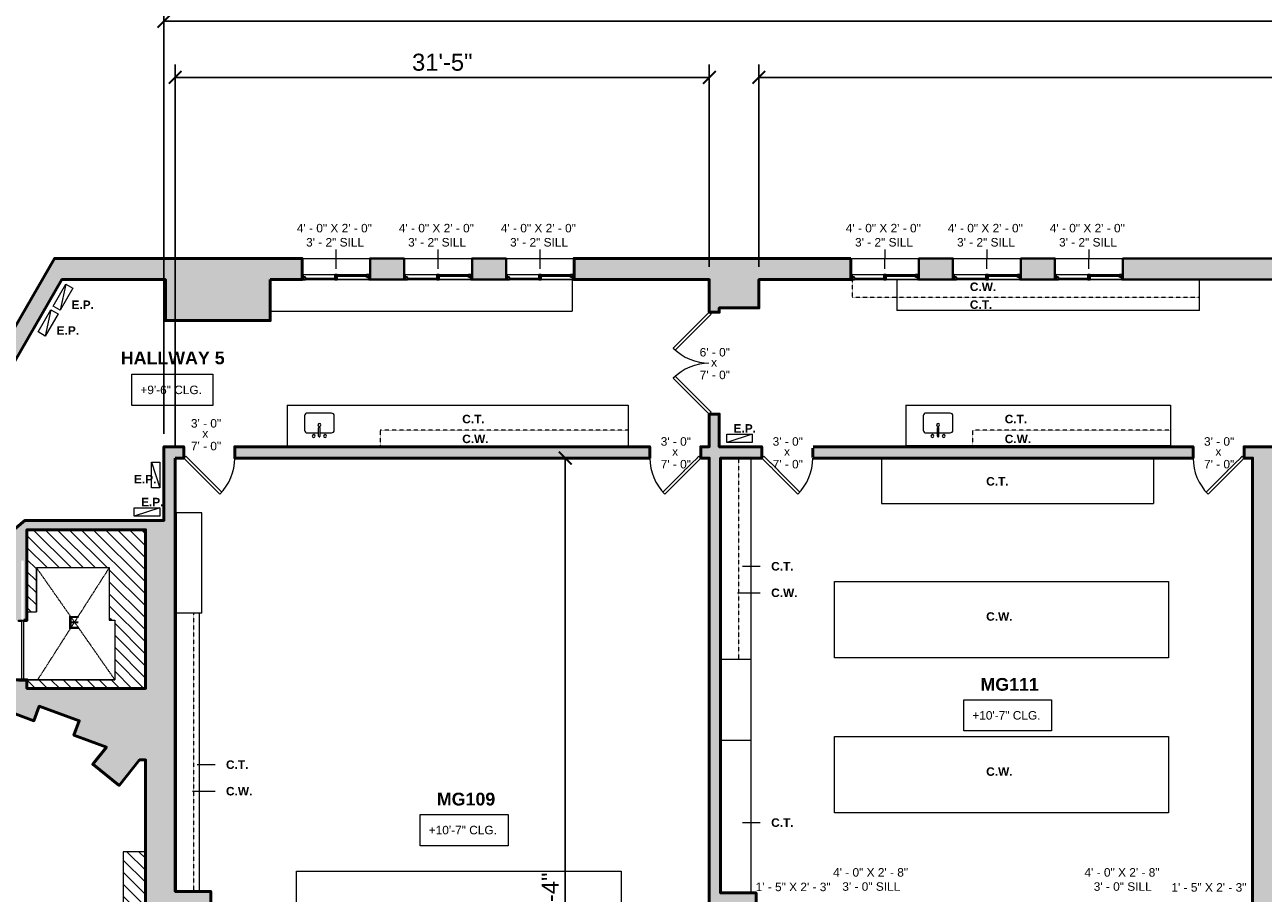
# Model space of a CAD drawing. Header units: inches. Extents: x -2078 to 109126, y -964 to 6385.
# Tile 88 of 137: x 13924 to 14798, y 4601 to 5214. Entities that reach past the tile are written whole.
import ezdxf

# ---------------------------------------------------------------- set-up
doc = ezdxf.new("R2010")
doc.units = ezdxf.units.IN
doc.header["$MEASUREMENT"] = 0
doc.linetypes.add('HIDDEN2', pattern=[0.1875, 0.125, -0.0625])
for name, color, linetype, lineweight in [('A-ANNO', 2, 'Continuous', 5), ('A-ANNO-DIMS', 1, 'Continuous', 9), ('A-CASE', 4, 'Continuous', 9), ('A-DETAIL-3', 40, 'Continuous', 15), ('A-DETL-THIN', 151, 'Continuous', 9), ('A-DOOR', 1, 'Continuous', 18), ('A-EQPT', 150, 'Continuous', 9), ('A-FIXT', 150, 'Continuous', 9), ('A-GLAZ', 2, 'Continuous', 30), ('A-HIDDEN', 2, 'HIDDEN2', 18), ('A-WALL', 3, 'Continuous', 40), ('A-WINDOWS', 2, 'Continuous', 18)]:
    doc.layers.add(name, color=color, linetype=linetype, lineweight=lineweight)
doc.layers.add('A-HATCH', color=9, linetype='Continuous')
doc.styles.add('Arial_1', font='arial.ttf', dxfattribs={"height": 0.0625})
doc.styles.add('Arial_2', font='arial.ttf', dxfattribs={"height": 3})
doc.styles.add('Arial_B', font='arialbd.ttf', dxfattribs={"height": 4.5})
doc.styles.add('Arial_B_1', font='arialbd.ttf', dxfattribs={"height": 3})
doc.styles.add('Jay Cad', font='arial.ttf', dxfattribs={"height": 0.125})
doc.dimstyles.new('Jay Cad - DIMS', dxfattribs={"dimtxt": 0.125, "dimasz": 0.09375, "dimexe": 0.09375, "dimexo": 0.09375, "dimgap": 0.046875, "dimtad": 1, "dimdec": 1, "dimzin": 0, "dimdsep": 46, "dimlunit": 4, "dimtxsty": 'Jay Cad', "dimblk": 'ARCHTICK', "dimcen": 0.09, "dimclrd": 1, "dimclre": 1, "dimclrt": 256, "dimadec": 0, "dimazin": 0, "dimtfac": 1, "dimtdec": 1, "dimtofl": 0, "dimtmove": 1, "dimatfit": 3, "dimfxl": 1, "dimtolj": 1, "dimtzin": 0, "dimarcsym": 0})
pattern_1 = [(135, (14602.7956, 4311.55), (-4.24264, -4.24264), [])]

# ---------------------------------------------------------------- blocks, each defined once
blk = doc.blocks.new('JC_DOOR_SINGLE PANEL - SINGLE DOOR-1469616-Munger Science Center _ Ahmanson Lecture Hall-2nd Floor')
at = {"layer": 'A-DOOR', "lineweight": 20}
for p, q in [((-8.87, -28.04), (16.59, -2.59)), ((18, -4), (-7.46, -29.46)), ((16.59, -2.59), (18, -4)), ((-7.46, -29.46), (-8.87, -28.04))]:
    blk.add_line(p, q, dxfattribs=at)
at = {"layer": 'A-DOOR', "lineweight": 9}
blk.add_arc((18, -4), 36, 180, 225, dxfattribs=at)
blk = doc.blocks.new('JC_DOOR_SINGLE PANEL - SINGLE DOOR-1459075-Munger Science Center _ Ahmanson Lecture Hall-2nd Floor')
at = {"layer": 'A-DOOR', "lineweight": 20}
for p, q in [((-7.46, 29.46), (-8.87, 28.04)), ((-8.87, 28.04), (16.59, 2.59)), ((18, 4), (-7.46, 29.46)), ((16.59, 2.59), (18, 4))]:
    blk.add_line(p, q, dxfattribs=at)
at = {"layer": 'A-DOOR', "lineweight": 9}
blk.add_arc((18, 4), 36, 135, 180, dxfattribs=at)
blk = doc.blocks.new('JC_DOUBLE DOOR - DOUBLE DOOR-1490343-Munger Science Center _ Ahmanson Lecture Hall-2nd Floor')
at = {"layer": 'A-DOOR', "lineweight": 20}
for p, q in [((-36, 3.5), (-10.54, 28.96)), ((-9.13, 27.54), (-34.59, 2.09)), ((-10.54, 28.96), (-9.13, 27.54)), ((10.54, 28.96), (9.13, 27.54)), ((9.13, 27.54), (34.59, 2.09)), ((36, 3.5), (10.54, 28.96)), ((-34.59, 2.09), (-36, 3.5)), ((34.59, 2.09), (36, 3.5))]:
    blk.add_line(p, q, dxfattribs=at)
at = {"layer": 'A-DOOR', "lineweight": 9}
for centre, start, end in [((-36, 3.5), 0, 45), ((36, 3.5), 135, 180)]:
    blk.add_arc(centre, 36, start, end, dxfattribs=at)
blk = doc.blocks.new('JC_SLIDING WINDOW - DOUBLE - SLIDING WINDOW-1614773-Munger Science Center _ Ahmanson Lecture Hall-2nd Floor')
at = {"layer": 'A-GLAZ'}
for p, q in [((-24, -7.35), (-24, 7.65)), ((24, 7.65), (24, -7.35)), ((-24, -3.85), (-23.25, -3.85)), ((-24, -7.35), (-21.5, -7.35)), ((-23.25, -7.35), (-23.25, -3.85)), ((-21.5, -5.6), (-23.25, -5.6)), ((-21.5, -7.35), (-21.5, -5.6)), ((-0.875, -3.85), (-0.875, -7.35)), ((-0.875, -3.85), (0.875, -3.85)), ((0.875, -5.6), (-0.875, -5.6)), ((-0.875, -7.35), (0.875, -7.35)), ((0.875, -7.35), (0.875, -3.85)), ((21.5, -5.6), (21.5, -3.85)), ((21.5, -3.85), (24, -3.85)), ((23.25, -5.6), (21.5, -5.6)), ((23.25, -7.35), (23.25, -3.85)), ((23.25, -7.35), (24, -7.35))]:
    blk.add_line(p, q, dxfattribs=at)
at = {"layer": 'A-GLAZ', "lineweight": 9}
for p, q in [((-23.25, -3.85), (-0.875, -3.85)), ((-21.5, -7.35), (-0.875, -7.35)), ((0.875, -3.85), (21.5, -3.85)), ((0.875, -7.35), (23.25, -7.35))]:
    blk.add_line(p, q, dxfattribs=at)
at = {"layer": 'A-GLAZ', "lineweight": 30}
for p, q in [((-21.5, -6.475), (-0.875, -6.475)), ((0.875, -4.725), (21.5, -4.725))]:
    blk.add_line(p, q, dxfattribs=at)
at = {"layer": 'A-WINDOWS'}
for p, q in [((-24, 7.65), (24, 7.65)), ((24, -7.35), (-24, -7.35))]:
    blk.add_line(p, q, dxfattribs=at)
blk = doc.blocks.new('JC_KITCHEN SINK - SINK-1531844-Munger Science Center _ Ahmanson Lecture Hall-2nd Floor')
at = {"layer": 'A-FIXT'}
for p, q in [((-9.87, 3.57), (-9.87, -6.39)), ((0.12, 5.57), (-7.87, 5.57)), ((0.12, 7.82), (0.12, 2.09)), ((1.12, 7.82), (1.12, 2.09)), ((9.1, 5.57), (1.12, 5.57)), ((11.1, -6.39), (11.1, 3.57)), ((-7.87, -8.39), (9.1, -8.39))]:
    blk.add_line(p, q, dxfattribs=at)
for centre, radius, start, end in [((-3.38, 7.82), 1, 360, 180), ((4.62, 7.82), 1, 360, 180), ((-7.87, 3.57), 2, 90, 180), ((-3.38, 7.82), 1, 180, 0), ((0.62, 0), 1, 360, 180), ((0.62, 0), 1, 180, 0), ((0.62, 7.82), 0.5, 360, 180), ((0.62, 2.09), 0.5, 180, 0), ((4.62, 7.82), 1, 180, 360), ((9.1, 3.57), 2, 360, 90), ((-7.87, -6.39), 2, 180, 270), ((9.1, -6.39), 2, 270, 0)]:
    blk.add_arc(centre, radius, start, end, dxfattribs=at)
blk = doc.blocks.new('JC_POCKET DOOR - POCKET DOOR-1580345-Munger Science Center _ Ahmanson Lecture Hall-2nd Floor')
at = {"layer": 'A-DOOR'}
for p, q in [((-22, 3), (-21, 3)), ((-22, -3), (-22, 3)), ((-21, 3), (-21, -3)), ((-21, 0.69), (21, 0.69)), ((-21, -0.69), (-21, 0.69)), ((20, 3), (21, 3)), ((20, 0.69), (20, 3)), ((21, 0.69), (20, 0.69)), ((21, 3), (21, 0.69)), ((21, 0.69), (21, -0.69)), ((21, -0.69), (-21, -0.69)), ((20, -0.69), (21, -0.69)), ((20, -3), (20, -0.69)), ((21, -3), (20, -3)), ((21, -0.69), (21, -3))]:
    blk.add_line(p, q, dxfattribs=at)
blk = doc.blocks.new('JC- existing door Tag_quad - JC- existing door Tag_quad-839775-Munger Science Center _ Ahmanson Lecture Hall-2nd Floor')
at = {"layer": 'A-ANNO', "insert": (-0.0234, 0.0378), "char_height": 0.0625, "width": 0.0505, "attachment_point": 1, "style": 'Arial_1', "bg_fill": 3, "box_fill_scale": 1.25, "bg_fill_color": 256, "bg_fill_true_color": 13158600, "bg_fill_transparency": 0}
blk.add_mtext('x', dxfattribs=at)
blk = doc.blocks.new('_ArchTick')
at = {"color": 0, "linetype": 'ByBlock', "const_width": 0.15}
blk.add_lwpolyline([(-0.5, -0.5), (0.5, 0.5)], dxfattribs=at)
blk = doc.blocks.new('*D3343')
at = {"layer": 'A-ANNO-DIMS', "color": 1, "lineweight": -2, "transparency": 16777216}
for p, q in [((14442.02, 5042.93), (14442.02, 5185.72)), ((15925.79, 5042.93), (15925.79, 5185.72)), ((14442.02, 5176.72), (15925.79, 5176.72))]:
    blk.add_line(p, q, dxfattribs=at)
at = {"layer": 'Defpoints', "color": 0, "transparency": 16777216}
for p in [(15925.79, 5176.72), (14442.02, 5033.93), (15925.79, 5033.93)]:
    blk.add_point(p, dxfattribs=at)
at = {"layer": 'A-ANNO-DIMS', "color": 1, "lineweight": -2, "transparency": 16777216, "xscale": 9, "yscale": 9, "zscale": 9, "rotation": 180}
blk.add_blockref('_ArchTick', (14442.02, 5176.72), dxfattribs=at)
at = {"layer": 'A-ANNO-DIMS', "color": 1, "lineweight": -2, "transparency": 16777216, "xscale": 9, "yscale": 9, "zscale": 9}
blk.add_blockref('_ArchTick', (15925.79, 5176.72), dxfattribs=at)
at = {"layer": 'A-ANNO-DIMS', "color": 2, "transparency": 16777216, "insert": (15183.91, 5187.35), "char_height": 12, "width": 1.6705, "attachment_point": 5, "style": 'Jay Cad'}
blk.add_mtext('\\A1;123\'-8"', dxfattribs=at)
blk = doc.blocks.new('*D3344')
at = {"layer": 'A-ANNO-DIMS', "color": 1, "lineweight": -2, "transparency": 16777216}
for p, q in [((14030.02, 4916.93), (14030.02, 5185.72)), ((14407.02, 5042.93), (14407.02, 5185.72)), ((14030.02, 5176.72), (14407.02, 5176.72))]:
    blk.add_line(p, q, dxfattribs=at)
at = {"layer": 'Defpoints', "color": 0, "transparency": 16777216}
for p in [(14407.02, 5176.72), (14407.02, 5033.93), (14030.02, 4907.93)]:
    blk.add_point(p, dxfattribs=at)
at = {"layer": 'A-ANNO-DIMS', "color": 1, "lineweight": -2, "transparency": 16777216, "xscale": 9, "yscale": 9, "zscale": 9, "rotation": 180}
blk.add_blockref('_ArchTick', (14030.02, 5176.72), dxfattribs=at)
at = {"layer": 'A-ANNO-DIMS', "color": 1, "lineweight": -2, "transparency": 16777216, "xscale": 9, "yscale": 9, "zscale": 9}
blk.add_blockref('_ArchTick', (14407.02, 5176.72), dxfattribs=at)
at = {"layer": 'A-ANNO-DIMS', "color": 2, "transparency": 16777216, "insert": (14218.52, 5187.35), "char_height": 12, "width": 0.9747, "attachment_point": 5, "style": 'Jay Cad'}
blk.add_mtext('\\A1;31\'-5"', dxfattribs=at)
blk = doc.blocks.new('*D3345')
at = {"layer": 'A-ANNO-DIMS', "color": 1, "lineweight": -2, "transparency": 16777216}
for p, q in [((14022.02, 4924.93), (14022.02, 5225.31)), ((16226.52, 4938.93), (16226.52, 5225.31)), ((14022.02, 5216.31), (16226.52, 5216.31))]:
    blk.add_line(p, q, dxfattribs=at)
at = {"layer": 'Defpoints', "color": 0, "transparency": 16777216}
for p in [(16226.52, 5216.31), (16226.52, 4929.93), (14022.02, 4915.93)]:
    blk.add_point(p, dxfattribs=at)
at = {"layer": 'A-ANNO-DIMS', "color": 1, "lineweight": -2, "transparency": 16777216, "xscale": 9, "yscale": 9, "zscale": 9, "rotation": 180}
blk.add_blockref('_ArchTick', (14022.02, 5216.31), dxfattribs=at)
at = {"layer": 'A-ANNO-DIMS', "color": 1, "lineweight": -2, "transparency": 16777216, "xscale": 9, "yscale": 9, "zscale": 9}
blk.add_blockref('_ArchTick', (16226.52, 5216.31), dxfattribs=at)
at = {"layer": 'A-ANNO-DIMS', "color": 2, "transparency": 16777216, "insert": (15124.27, 5234.96), "char_height": 12, "width": 1.6705, "attachment_point": 5, "style": 'Jay Cad'}
blk.add_mtext('\\A1;183\'-8{\\H1x;\\S1/2;}"', dxfattribs=at)
blk = doc.blocks.new('*D3351')
at = {"layer": 'A-ANNO-DIMS', "color": 1, "lineweight": -2, "transparency": 16777216}
for p, q in [((14304.77, 4907.93), (14296.29, 4907.93)), ((14305.29, 4907.93), (14305.29, 4279.93)), ((14304.77, 4279.93), (14296.29, 4279.93))]:
    blk.add_line(p, q, dxfattribs=at)
at = {"layer": 'Defpoints', "color": 0, "transparency": 16777216}
for p in [(14313.77, 4907.93), (14305.29, 4279.93), (14313.77, 4279.93)]:
    blk.add_point(p, dxfattribs=at)
at = {"layer": 'A-ANNO-DIMS', "color": 1, "lineweight": -2, "transparency": 16777216, "xscale": 9, "yscale": 9, "zscale": 9}
for p, rotation in [((14305.29, 4907.93), 90), ((14305.29, 4279.93), 270)]:
    blk.add_blockref('_ArchTick', p, dxfattribs=dict(at, rotation=rotation))
at = {"layer": 'A-ANNO-DIMS', "color": 2, "transparency": 16777216, "insert": (14294.66, 4593.93), "char_height": 12, "width": 0.9747, "attachment_point": 5, "rotation": 90, "style": 'Jay Cad'}
blk.add_mtext('\\A1;52\'-4"', dxfattribs=at)

msp = doc.modelspace()

# ---------------------------------------------------------------- hatches: boundary and pattern name
at = {"layer": 'A-HATCH'}
h = msp.add_hatch(color=256, dxfattribs=at)
h.dxf.hatch_style = 1
h.paths.add_polyline_path([(14030.023, 4907.93), (14036.023, 4907.93), (14036.023, 4915.93), (14022.023, 4915.93), (14022.023, 4863.93), (13923.843, 4863.93), (13899.881, 4843.824), (13898.62, 4845.327), (13892.492, 4840.184), (13909.265, 4820.195), (13909.265, 4793.433), (13921.478, 4793.433), (13921.478, 4835.433), (13923.103, 4835.433), (13923.103, 4799.433), (13923.103, 4793.433), (13925.291, 4793.433), (13925.291, 4857.312), (14009.023, 4857.312), (14009.023, 4745.306), (13925.291, 4745.306), (13925.291, 4750.433), (13919.291, 4750.433), (13919.291, 4751.433), (13909.546, 4751.433), (13909.546, 4730.033), (13930.277, 4722.488), (13934.003, 4732.725), (13962.238, 4722.448), (13958.512, 4712.211), (13981.453, 4703.861), (13971.766, 4691.757), (13990.46, 4676.797), (14004.818, 4694.738), (14009.023, 4694.738), (14009.023, 4293.93), (14052.023, 4293.93), (14052.023, 4301.93), (14030.023, 4301.93), (14030.023, 4569.405), (14055.023, 4569.405), (14055.023, 4601.905), (14030.023, 4601.905)])
h.paths.add_polyline_path([(14365.023, 4915.93), (14072.023, 4915.93), (14072.023, 4907.93), (14365.023, 4907.93)])
h.paths.add_polyline_path([(14415.023, 4907.93), (14444.023, 4907.93), (14444.023, 4915.93), (14414.023, 4915.93), (14414.023, 4938.93), (14407.023, 4938.93), (14407.023, 4915.93), (14401.023, 4915.93), (14401.023, 4907.93), (14407.023, 4907.93), (14407.023, 4301.93), (14382.523, 4301.93), (14382.523, 4293.93), (14439.023, 4293.93), (14439.023, 4301.93), (14415.023, 4301.93), (14415.023, 4566.905), (14445.023, 4566.905), (14445.023, 4573.905), (14440.023, 4573.905), (14440.023, 4600.905), (14415.023, 4600.905)])
h.paths.add_polyline_path([(14119.023, 4279.93), (14104.023, 4279.93), (14104.023, 4301.93), (14094.023, 4301.93), (14094.023, 4293.93), (14096.023, 4293.93), (14096.023, 4269.93), (14119.023, 4269.93)])
h.paths.add_polyline_path([(14337.023, 4293.93), (14340.523, 4293.93), (14340.523, 4301.93), (14328.023, 4301.93), (14328.023, 4279.93), (14311.023, 4279.93), (14311.023, 4269.93), (14337.023, 4269.93)])
h.paths.add_polyline_path([(14507.523, 4279.93), (14492.023, 4279.93), (14492.023, 4301.93), (14481.023, 4301.93), (14481.023, 4293.93), (14483.023, 4293.93), (14483.023, 4269.93), (14507.523, 4269.93)])
h.paths.add_polyline_path([(14724.523, 4293.93), (14727.523, 4293.93), (14727.523, 4301.93), (14715.523, 4301.93), (14715.523, 4279.93), (14699.523, 4279.93), (14699.523, 4269.93), (14724.523, 4269.93)])
h.paths.add_polyline_path([(14825.523, 4301.93), (14805.523, 4301.93), (14805.523, 4566.905), (14835.523, 4566.905), (14835.523, 4573.905), (14830.523, 4573.905), (14830.523, 4600.905), (14805.523, 4600.905), (14805.523, 4907.93), (14830.523, 4907.93), (14830.523, 4915.93), (14784.523, 4915.93), (14784.523, 4907.93), (14790.523, 4907.93), (14790.523, 4573.905), (14783.523, 4573.905), (14783.523, 4566.905), (14790.523, 4566.905), (14790.523, 4301.93), (14769.523, 4301.93), (14769.523, 4293.93), (14825.523, 4293.93)])
h.paths.add_polyline_path([(14892.523, 4279.93), (14879.023, 4279.93), (14879.023, 4301.93), (14867.523, 4301.93), (14867.523, 4293.93), (14872.023, 4293.93), (14872.023, 4269.93), (14892.523, 4269.93)])
h.paths.add_polyline_path([(15111.023, 4293.93), (15114.023, 4293.93), (15114.023, 4301.93), (15103.023, 4301.93), (15103.023, 4279.93), (15084.523, 4279.93), (15084.523, 4269.93), (15111.023, 4269.93)])
h.paths.add_polyline_path([(15213.023, 4301.93), (15188.023, 4301.93), (15188.023, 4566.905), (15217.023, 4566.905), (15217.023, 4573.905), (15213.023, 4573.905), (15213.023, 4601.905), (15188.023, 4601.905), (15188.023, 4907.93), (15218.023, 4907.93), (15218.023, 4915.93), (15174.023, 4915.93), (15174.023, 4907.93), (15180.023, 4907.93), (15180.023, 4573.905), (15174.023, 4573.905), (15174.023, 4566.905), (15180.023, 4566.905), (15180.023, 4301.93), (15156.023, 4301.93), (15156.023, 4293.93), (15213.023, 4293.93)])
h.paths.add_polyline_path([(15278.523, 4279.93), (15267.023, 4279.93), (15267.023, 4301.93), (15255.023, 4301.93), (15255.023, 4293.93), (15258.023, 4293.93), (15258.023, 4269.93), (15278.523, 4269.93)])
h.paths.add_polyline_path([(15497.523, 4293.93), (15500.523, 4293.93), (15500.523, 4301.93), (15488.523, 4301.93), (15488.523, 4279.93), (15470.523, 4279.93), (15470.523, 4269.93), (15497.523, 4269.93)])
h.paths.add_polyline_path([(15584.523, 4509.43), (15611.023, 4509.43), (15611.023, 4518.43), (15609.023, 4518.43), (15609.023, 4531.43), (15579.523, 4531.43), (15579.523, 4907.93), (15584.523, 4907.93), (15584.523, 4915.93), (15557.523, 4915.93), (15557.523, 4907.93), (15563.523, 4907.93), (15563.523, 4573.905), (15557.023, 4573.905), (15557.023, 4566.905), (15563.523, 4566.905), (15563.523, 4301.93), (15542.523, 4301.93), (15542.523, 4293.93), (15584.523, 4293.93)])
h.paths.add_polyline_path([(15521.523, 4915.93), (15254.023, 4915.93), (15254.023, 4907.93), (15521.523, 4907.93)])
h.paths.add_polyline_path([(15138.023, 4915.93), (14866.523, 4915.93), (14866.523, 4907.93), (15138.023, 4907.93)])
h.paths.add_polyline_path([(14748.523, 4915.93), (14480.023, 4915.93), (14480.023, 4907.93), (14748.523, 4907.93)])
h.paths.add_polyline_path([(15680.408, 4531.43), (15655.023, 4531.43), (15655.023, 4518.43), (15653.023, 4518.43), (15653.023, 4509.43), (15680.408, 4509.43)])
h.paths.add_polyline_path([(15752.408, 4531.43), (15728.408, 4531.43), (15728.408, 4509.43), (15752.408, 4509.43)])
h.paths.add_polyline_path([(15824.158, 4531.43), (15800.408, 4531.43), (15800.408, 4509.43), (15824.158, 4509.43)])
h.paths.add_polyline_path([(15968.523, 4531.43), (15918.107, 4531.43), (15918.107, 4562.43), (15911.107, 4562.43), (15911.107, 4555.43), (15874.107, 4555.43), (15874.107, 4531.43), (15872.158, 4531.43), (15872.158, 4509.43), (15970.523, 4509.43), (15970.523, 4518.43), (15968.523, 4518.43)])
h.paths.add_polyline_path([(16136.773, 4531.43), (16014.523, 4531.43), (16014.523, 4518.43), (16012.523, 4518.43), (16012.523, 4509.43), (16136.773, 4509.43)])
h.paths.add_polyline_path([(16226.523, 4555.18), (16204.523, 4555.18), (16204.523, 4531.43), (16182.773, 4531.43), (16182.773, 4509.43), (16226.523, 4509.43)])
h.paths.add_polyline_path([(16226.523, 4623.93), (16218.523, 4623.93), (16218.523, 4622.43), (16204.523, 4622.43), (16204.523, 4601.18), (16226.523, 4601.18)])
h.paths.add_polyline_path([(16246.986, 4694.93), (16218.523, 4694.93), (16218.523, 4669.93), (16242.709, 4669.93, 0.028874)])
h.paths.add_polyline_path([(16242.709, 4768.93), (16218.523, 4768.93), (16218.523, 4740.93), (16247.301, 4740.93, 0.0323085)])
h.paths.add_polyline_path([(16226.523, 4839.93), (16204.523, 4839.93), (16204.523, 4816.93), (16218.523, 4816.93), (16218.523, 4814.93), (16226.523, 4814.93)])
h.paths.add_polyline_path([(16226.523, 4929.93), (16182.273, 4929.93), (16182.273, 4907.93), (16204.523, 4907.93), (16204.523, 4885.93), (16226.523, 4885.93)])
h.paths.add_polyline_path([(16136.273, 4929.93), (16015.023, 4929.93), (16015.023, 4919.93), (16017.523, 4919.93), (16017.523, 4907.93), (16136.273, 4907.93)])
h.paths.add_polyline_path([(15970.79, 4965.93), (15933.791, 4965.93), (15933.791, 4972.93), (15925.791, 4972.93), (15925.791, 4915.93), (15620.523, 4915.93), (15620.523, 4907.93), (15911.107, 4907.93), (15911.107, 4901.93), (15918.107, 4901.93), (15918.107, 4907.93), (15970.523, 4907.93), (15970.523, 4919.93), (15973.023, 4919.93), (15973.023, 4929.93), (15970.79, 4929.93)])
h.paths.add_polyline_path([(15970.791, 5048.93), (15861.023, 5048.93), (15861.023, 5033.93), (15925.791, 5033.93), (15925.791, 5008.93), (15933.791, 5008.93), (15933.791, 5033.93), (15970.791, 5033.93)])
h.paths.add_polyline_path([(15813.023, 5048.93), (15789.023, 5048.93), (15789.023, 5033.93), (15813.023, 5033.93)])
h.paths.add_polyline_path([(15741.023, 5048.93), (15717.023, 5048.93), (15717.023, 5033.93), (15741.023, 5033.93)])
h.paths.add_polyline_path([(15590.317, 4897.337), (15614.665, 4897.337), (15614.665, 4909.701), (15590.317, 4909.701)], flags=9)
h.paths.add_polyline_path([(15590.362, 4913.359), (15614.71, 4913.359), (15614.71, 4925.724), (15590.362, 4925.724)], flags=9)
h = msp.add_hatch(dxfattribs=at)
h.set_pattern_fill('FP_2', color=256, scale=96, style=0, pattern_type=2)
h.set_pattern_definition(pattern_1)
h.paths.add_polyline_path([(14009.023, 4745.306), (14009.023, 4857.312), (13925.291, 4857.312), (13925.291, 4799.433), (13931.959, 4799.433), (13931.959, 4830.555), (13983.427, 4830.555), (13983.427, 4793.425), (13987.281, 4793.425), (13987.281, 4751.43), (13925.291, 4751.43), (13925.291, 4745.306), (14003.376, 4745.306)])
h = msp.add_hatch(dxfattribs=at)
h.set_pattern_fill('FP_2', color=256, scale=96, style=0, pattern_type=2)
h.set_pattern_definition(pattern_1)
h.paths.add_polyline_path([(13993.273, 4320.93), (14009.023, 4320.93), (14009.023, 4629.93), (13993.273, 4629.93), (13993.273, 4329.751)])
h.paths.add_polyline_path([(13277.267, 4674.343), (13549.467, 4773.416), (13560.167, 4797.641), (13270.733, 4692.295), (13276.551, 4676.31)])

# ---------------------------------------------------------------- linework, layer by layer
at = {"layer": 'A-ANNO'}
for p, q in [((14143.523, 5041.43), (14143.619, 5055.282)), ((14215.523, 5041.43), (14215.619, 5055.282)), ((14287.523, 5041.43), (14287.619, 5055.282)), ((14531.023, 5041.43), (14531.119, 5055.282)), ((14603.023, 5041.43), (14603.119, 5055.282)), ((14675.023, 5041.43), (14675.119, 5055.282)), ((14430.356, 4831.511), (14442.998, 4831.511)), ((14427.021, 4812.78), (14442.998, 4812.78)), ((14045.509, 4691.439), (14058.151, 4691.439)), ((14042.174, 4672.707), (14058.151, 4672.707)), ((14430.356, 4650.512), (14442.998, 4650.512))]:
    msp.add_line(p, q, dxfattribs=at)
at = {"layer": 'A-CASE'}
for p, q in [((14310.21, 5033.93), (14310.21, 5011.627)), ((14539.455, 5033.93), (14539.455, 5012.048)), ((14752.999, 5012.048), (14752.999, 5033.93)), ((14097.023, 5011.627), (14310.21, 5011.627)), ((14752.999, 5012.048), (14539.455, 5012.048)), ((14108.992, 4945.363), (14108.992, 4915.93)), ((14108.992, 4945.363), (14349.648, 4945.363)), ((14349.648, 4945.363), (14349.648, 4915.93)), ((14545.742, 4945.363), (14732.626, 4945.363)), ((14545.742, 4945.363), (14545.742, 4915.93)), ((14732.626, 4945.363), (14732.626, 4915.93)), ((14545.742, 4916.68), (14732.626, 4916.68)), ((14436.273, 4907.93), (14436.273, 4600.905)), ((14528.523, 4907.93), (14528.523, 4875.93)), ((14720.523, 4907.93), (14720.523, 4875.93)), ((14528.523, 4875.93), (14720.523, 4875.93)), ((14048.894, 4869.13), (14030.023, 4869.13)), ((14030.773, 4869.13), (14030.773, 4602.655)), ((14048.894, 4798.357), (14048.894, 4869.13)), ((14495.457, 4820.723), (14731.18, 4820.723)), ((14495.457, 4766.9), (14495.457, 4820.723)), ((14731.18, 4820.723), (14731.18, 4766.9)), ((14048.894, 4798.357), (14030.023, 4798.357)), ((14047.023, 4601.905), (14047.023, 4798.357)), ((14436.273, 4765.734), (14415.023, 4765.734)), ((14731.18, 4766.9), (14495.457, 4766.9)), ((14436.273, 4708.597), (14415.023, 4708.597)), ((14495.457, 4711.223), (14731.18, 4711.223)), ((14495.457, 4657.4), (14495.457, 4711.223)), ((14731.18, 4711.223), (14731.18, 4657.4)), ((14731.18, 4657.4), (14495.457, 4657.4)), ((14115.529, 4616.178), (14344.749, 4616.178)), ((14115.529, 4568.743), (14115.529, 4616.178)), ((14344.749, 4616.178), (14344.749, 4568.743)), ((14030.773, 4602.655), (14047.023, 4602.655))]:
    msp.add_line(p, q, dxfattribs=at)
at = {"layer": 'A-CASE', "linetype": 'HIDDEN2'}
for p, q in [((14507.828, 5033.93), (14507.828, 5021.304)), ((14752.999, 5021.304), (14507.828, 5021.304)), ((14174.773, 4927.704), (14174.773, 4915.93)), ((14349.648, 4927.704), (14174.773, 4927.704)), ((14732.626, 4927.704), (14592.796, 4927.704)), ((14592.796, 4927.704), (14592.796, 4915.93)), ((14427.63, 4907.93), (14427.63, 4765.734)), ((14042.783, 4798.357), (14042.783, 4601.905))]:
    msp.add_line(p, q, dxfattribs=at)
at = {"layer": 'A-DETAIL-3', "lineweight": 9}
for p, q in [((14415.023, 4907.93), (14415.023, 4600.905)), ((13931.959, 4830.555), (13931.959, 4799.433)), ((13931.959, 4830.555), (13983.427, 4830.555)), ((13983.427, 4830.555), (13983.427, 4793.425)), ((13925.291, 4799.433), (13931.959, 4799.433)), ((13983.427, 4793.425), (13987.281, 4793.425)), ((13987.281, 4793.425), (13987.281, 4751.43)), ((13925.291, 4751.43), (13987.281, 4751.43))]:
    msp.add_line(p, q, dxfattribs=at)
at = {"layer": 'A-DETL-THIN'}
for p, q in [((13931.959, 4799.433), (13931.959, 4830.555)), ((13931.959, 4830.555), (13983.427, 4830.555)), ((13983.427, 4830.555), (13983.427, 4793.425)), ((13925.291, 4799.433), (13931.959, 4799.433)), ((13983.427, 4793.425), (13987.281, 4793.425)), ((13987.281, 4793.425), (13987.281, 4751.43)), ((13987.281, 4751.43), (13925.291, 4751.43)), ((14009.023, 4629.93), (13993.273, 4629.93)), ((13993.273, 4629.93), (13993.273, 4320.93)), ((14009.023, 4320.93), (14009.023, 4629.93))]:
    msp.add_line(p, q, dxfattribs=at)
at = {"layer": 'A-EQPT', "lineweight": 9}
for p, q in [((13943.775, 5015.145), (13952.775, 5030.734)), ((13952.775, 5030.734), (13948.783, 5012.255)), ((13957.783, 5027.843), (13948.783, 5012.255)), ((13952.775, 5030.734), (13957.783, 5027.843)), ((13933.275, 4996.959), (13942.275, 5012.547)), ((13942.275, 5012.547), (13938.283, 4994.068)), ((13947.283, 5009.656), (13938.283, 4994.068)), ((13942.275, 5012.547), (13947.283, 5009.656)), ((13948.783, 5012.255), (13943.775, 5015.145)), ((13938.283, 4994.068), (13933.275, 4996.959)), ((14419.273, 4924.712), (14437.273, 4924.712)), ((14419.273, 4918.93), (14419.273, 4924.712)), ((14437.273, 4924.712), (14419.273, 4918.93)), ((14437.273, 4924.712), (14437.273, 4918.93)), ((14437.273, 4918.93), (14419.273, 4918.93)), ((14013.259, 4904.93), (14019.041, 4904.93)), ((14013.259, 4886.93), (14013.259, 4904.93)), ((14013.259, 4904.93), (14019.041, 4886.93)), ((14019.041, 4904.93), (14019.041, 4886.93)), ((14019.041, 4886.93), (14013.259, 4886.93)), ((14001.041, 4872.712), (14019.041, 4872.712)), ((14001.041, 4866.93), (14001.041, 4872.712)), ((14019.041, 4872.712), (14001.041, 4866.93)), ((14019.041, 4872.712), (14019.041, 4866.93)), ((14019.041, 4866.93), (14001.041, 4866.93))]:
    msp.add_line(p, q, dxfattribs=at)
at = {"layer": 'A-HIDDEN'}
for p, q in [((13931.959, 4830.555), (13987.281, 4751.43)), ((13983.427, 4830.555), (13932.882, 4751.43))]:
    msp.add_line(p, q, dxfattribs=at)
at = {"layer": 'A-WALL'}
for points in [[(14167.523, 5033.93), (14167.523, 5048.93), (14191.523, 5048.93), (14191.523, 5033.93)], [(14239.523, 5033.93), (14239.523, 5048.93), (14263.523, 5048.93), (14263.523, 5033.93)], [(14555.023, 5033.93), (14555.023, 5048.93), (14579.023, 5048.93), (14579.023, 5033.93)], [(14627.023, 5033.93), (14627.023, 5048.93), (14651.023, 5048.93), (14651.023, 5033.93)], [(14699.023, 5033.93), (14699.023, 5048.93), (14894.023, 5048.93), (14894.023, 5033.93)]]:
    msp.add_lwpolyline(points, close=True, dxfattribs=at)
at = {"layer": 'A-WALL', "lineweight": 50}
for points in [[(14507.023, 5048.93), (14311.523, 5048.93), (14311.523, 5033.93), (14407.023, 5033.93), (14407.023, 5010.93), (14414.023, 5010.93), (14414.023, 5013.93), (14442.023, 5013.93), (14442.023, 5017.347), (14442.023, 5033.93), (14507.023, 5033.93)], [(14365.023, 4907.93), (14365.023, 4915.93), (14072.023, 4915.93), (14072.023, 4907.93)], [(14748.523, 4907.93), (14748.523, 4915.93), (14480.023, 4915.93), (14480.023, 4907.93)]]:
    msp.add_lwpolyline(points, close=True, dxfattribs=at)
for points in [[(14030.023, 4907.93), (14036.023, 4907.93), (14036.023, 4915.93), (14022.023, 4915.93), (14022.023, 4863.93), (13923.843, 4863.93), (13899.881, 4843.824)], [(13909.546, 4730.033), (13930.277, 4722.488), (13934.003, 4732.725), (13962.238, 4722.448), (13958.512, 4712.211), (13981.453, 4703.861), (13971.766, 4691.757), (13990.46, 4676.797), (14004.818, 4694.738), (14009.023, 4694.738), (14009.023, 4293.93), (14052.023, 4293.93), (14052.023, 4301.93), (14030.023, 4301.93), (14030.023, 4569.405), (14055.023, 4569.405), (14055.023, 4601.905), (14030.023, 4601.905), (14030.023, 4907.93)], [(13923.103, 4793.433), (13925.291, 4793.433), (13925.291, 4857.312), (14009.023, 4857.312), (14009.023, 4745.306), (13925.291, 4745.306), (13925.291, 4751.433), (13909.546, 4751.433)]]:
    msp.add_lwpolyline(points, dxfattribs=at)

# ---------------------------------------------------------------- block references
at = {"layer": 'A-DOOR', "rotation": 89.9999999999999}
msp.add_blockref('JC_POCKET DOOR - POCKET DOOR-1580345-Munger Science Center _ Ahmanson Lecture Hall-2nd Floor', (13922.291, 4772.433), dxfattribs=at)
at = {"layer": 'A-FIXT', "rotation": 180}
for p in [(14132.37, 4931.265), (14569.12, 4931.265)]:
    msp.add_blockref('JC_KITCHEN SINK - SINK-1531844-Munger Science Center _ Ahmanson Lecture Hall-2nd Floor', p, dxfattribs=at)
at = {"layer": 'A-WINDOWS'}
for p in [(14143.523, 5041.28), (14215.523, 5041.28), (14287.523, 5041.28), (14531.023, 5041.28), (14603.023, 5041.28), (14675.023, 5041.28)]:
    msp.add_blockref('JC_SLIDING WINDOW - DOUBLE - SLIDING WINDOW-1614773-Munger Science Center _ Ahmanson Lecture Hall-2nd Floor', p, dxfattribs=at)

# ---------------------------------------------------------------- texts
at = {"layer": 'A-ANNO', "attachment_point": 1}
for s, insert, char_height, width, style in [('4\' - 0" X 2\' - 0"', (14115.877, 5073.276), 6, 66.963, 'Arial_2'), ('4\' - 0" X 2\' - 0"', (14187.877, 5073.276), 6, 66.963, 'Arial_2'), ('4\' - 0" X 2\' - 0"', (14259.877, 5073.276), 6, 66.963, 'Arial_2'), ('4\' - 0" X 2\' - 0"', (14503.377, 5073.276), 6, 66.963, 'Arial_2'), ('4\' - 0" X 2\' - 0"', (14575.377, 5073.276), 6, 66.963, 'Arial_2'), ('4\' - 0" X 2\' - 0"', (14647.377, 5073.276), 6, 66.963, 'Arial_2'), ('3\' - 2" SILL', (14122.377, 5063.276), 6, 51.207, 'Arial_2'), ('3\' - 2" SILL', (14194.377, 5063.276), 6, 51.207, 'Arial_2'), ('3\' - 2" SILL', (14266.377, 5063.276), 6, 51.207, 'Arial_2'), ('3\' - 2" SILL', (14509.877, 5063.276), 6, 51.207, 'Arial_2'), ('3\' - 2" SILL', (14581.877, 5063.276), 6, 51.207, 'Arial_2'), ('3\' - 2" SILL', (14653.877, 5063.276), 6, 51.207, 'Arial_2'), ('C.W.', (14590.938, 5031.863), 6, 23.634, 'Arial_B'), ('E.P.', (13956.781, 5019.185), 6, 19.998, 'Arial_B'), ('C.T.', (14590.938, 5019.267), 6, 19.998, 'Arial_B'), ('E.P.', (13946.281, 5000.999), 6, 19.998, 'Arial_B'), ('HALLWAY 5', (13991.566, 4983.142), 9, 88.173, 'Arial_B_1'), ('C.T.', (14232.583, 4938.464), 6, 19.998, 'Arial_B'), ('E.P.', (14424.117, 4931.857), 6, 19.998, 'Arial_B'), ('C.T.', (14615.561, 4938.464), 6, 19.998, 'Arial_B'), ('C.W.', (14232.583, 4924.464), 6, 23.634, 'Arial_B'), ('C.W.', (14615.561, 4924.464), 6, 23.634, 'Arial_B'), ('E.P.', (14000.879, 4895.994), 6, 19.998, 'Arial_B'), ('C.T.', (14602.449, 4894.489), 6, 19.998, 'Arial_B'), ('E.P.', (14005.884, 4879.857), 6, 19.998, 'Arial_B'), ('C.T.', (14450.678, 4834.511), 6, 19.998, 'Arial_B'), ('C.W.', (14450.678, 4815.78), 6, 23.634, 'Arial_B'), ('\\fArial|b1|i0|c0|p34|;E', (13954.26, 4796.333), 9, 10.302, 'Arial_B_1'), ('C.W.', (14602.449, 4799.043), 6, 23.634, 'Arial_B'), ('MG111', (14598.394, 4752.619), 9, 121.503, 'Arial_B_1'), ('C.T.', (14065.831, 4694.439), 6, 19.998, 'Arial_B'), ('C.W.', (14602.449, 4689.543), 6, 23.634, 'Arial_B'), ('C.W.', (14065.831, 4675.707), 6, 20.604, 'Arial_B'), ('MG109', (14214.683, 4671.619), 9, 121.503, 'Arial_B_1'), ('C.T.', (14450.678, 4653.512), 6, 19.998, 'Arial_B'), ('4\' - 0" X 2\' - 8"', (14494.377, 4618.375), 6, 66.963, 'Arial_2'), ('4\' - 0" X 2\' - 8"', (14671.877, 4618.375), 6, 66.963, 'Arial_2'), ('1\' - 5" X 2\' - 3"', (14439.697, 4608.114), 6, 66.963, 'Arial_2'), ('3\' - 0" SILL', (14500.877, 4608.375), 6, 51.207, 'Arial_2'), ('3\' - 0" SILL', (14678.377, 4608.375), 6, 51.207, 'Arial_2'), ('1\' - 5" X 2\' - 3"', (14733.23, 4607.765), 6, 66.963, 'Arial_2')]:
    msp.add_mtext(s, dxfattribs=dict(at, insert=insert, char_height=char_height, width=width, style=style))

# ---------------------------------------------------------------- dimensions: what is measured, and where the dimension line sits
at = {"layer": 'A-ANNO-DIMS'}
dim = msp.add_linear_dim(base=(15925.791, 5176.724), p1=(14442.023, 5033.93), p2=(15925.791, 5033.93), dimstyle='Jay Cad - DIMS', override={"dimclrt": 2}, dxfattribs=at)
dim.commit()
dim.dimension.update_dxf_attribs({"geometry": '*D3343', "text_midpoint": (15183.907, 5187.355)})
dim = msp.add_linear_dim(base=(14305.287, 4279.93), p1=(14313.773, 4907.93), p2=(14313.773, 4279.93), angle=90, dimstyle='Jay Cad - DIMS', override={"dimclrt": 2}, dxfattribs=at)
dim.commit()
dim.dimension.update_dxf_attribs({"geometry": '*D3351', "text_midpoint": (14294.661, 4593.93)})

# ---------------------------------------------------------------- next in the draw order: texts
at = {"layer": 'A-ANNO', "char_height": 6, "attachment_point": 1, "style": 'Arial_2', "bg_fill": 3, "box_fill_scale": 1.25, "bg_fill_color": 256, "bg_fill_true_color": 13158600, "bg_fill_transparency": 0}
for s, insert, width in [('6\' - 0"', (14400.214, 4985.636), 26.967), ('7\' - 0"', (14400.214, 4969.613), 26.967), ('+9\'-6" CLG.', (14005.395, 4959.059), 54.54), ('3\' - 0"', (14041.071, 4935.416), 26.967), ('3\' - 0"', (14372.714, 4922.636), 26.967), ('3\' - 0"', (14451.714, 4922.636), 26.967), ('3\' - 0"', (14756.214, 4922.636), 26.967), ('7\' - 0"', (14041.071, 4919.394), 26.967), ('7\' - 0"', (14372.714, 4906.613), 26.967), ('7\' - 0"', (14451.714, 4906.613), 26.967), ('7\' - 0"', (14756.214, 4906.613), 26.967), ('+10\'-7" CLG.', (14592.665, 4729.239), 60.297), ('+10\'-7" CLG.', (14208.954, 4648.239), 60.297)]:
    msp.add_mtext(s, dxfattribs=dict(at, insert=insert, width=width))

# ---------------------------------------------------------------- next in the draw order: linework, layer by layer
at = {"layer": 'A-ANNO', "flags": 128}
for points in [[(13999.395, 4967.059), (14056.636, 4967.059), (14056.636, 4945.043), (13999.395, 4945.043)], [(14586.665, 4737.239), (14648.668, 4737.239), (14648.668, 4715.223), (14586.665, 4715.223)], [(14202.954, 4656.239), (14264.957, 4656.239), (14264.957, 4634.223), (14202.954, 4634.223)]]:
    msp.add_lwpolyline(points, close=True, dxfattribs=at)

# ---------------------------------------------------------------- next in the draw order: block references
at = {"layer": 'A-ANNO', "xscale": 96, "yscale": 96, "zscale": 96}
msp.add_blockref('JC- existing door Tag_quad - JC- existing door Tag_quad-839775-Munger Science Center _ Ahmanson Lecture Hall-2nd Floor', (14051.381, 4924.71), dxfattribs=at)
at = {"layer": 'A-DOOR'}
for name, p, rotation in [('JC_DOUBLE DOOR - DOUBLE DOOR-1490343-Munger Science Center _ Ahmanson Lecture Hall-2nd Floor', (14410.523, 4974.93), 89.99999999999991), ('JC_DOOR_SINGLE PANEL - SINGLE DOOR-1459075-Munger Science Center _ Ahmanson Lecture Hall-2nd Floor', (14054.023, 4911.93), 180), ('JC_DOOR_SINGLE PANEL - SINGLE DOOR-1459075-Munger Science Center _ Ahmanson Lecture Hall-2nd Floor', (14462.023, 4911.93), 180)]:
    msp.add_blockref(name, p, dxfattribs=dict(at, rotation=rotation))
for p in [(14383.023, 4911.93), (14766.523, 4911.93)]:
    msp.add_blockref('JC_DOOR_SINGLE PANEL - SINGLE DOOR-1469616-Munger Science Center _ Ahmanson Lecture Hall-2nd Floor', p, dxfattribs=at)

# ---------------------------------------------------------------- next in the draw order: linework, layer by layer
at = {"layer": 'A-WALL', "lineweight": 50}
msp.add_lwpolyline([(14097.023, 5033.93), (14119.523, 5033.93), (14119.523, 5048.93), (13944.806, 5048.93), (13852.087, 4888.337), (13869.351, 4867.762), (13875.48, 4872.904), (13864.552, 4885.927), (13950.002, 5033.93), (14023.023, 5033.93), (14023.023, 5004.93), (14097.023, 5004.93)], close=True, dxfattribs=at)

# ---------------------------------------------------------------- next in the draw order: block references
at = {"layer": 'A-ANNO', "xscale": 96, "yscale": 96, "zscale": 96}
for p in [(14410.523, 4974.93), (14383.023, 4911.93), (14462.023, 4911.93), (14766.523, 4911.93)]:
    msp.add_blockref('JC- existing door Tag_quad - JC- existing door Tag_quad-839775-Munger Science Center _ Ahmanson Lecture Hall-2nd Floor', p, dxfattribs=at)

# ---------------------------------------------------------------- next in the draw order: hatches: boundary and pattern name
at = {"layer": 'A-HATCH'}
h = msp.add_hatch(color=256, dxfattribs=at)
h.dxf.hatch_style = 1
h.paths.add_polyline_path([(15281.023, 5048.93), (15086.023, 5048.93), (15086.023, 5033.93), (15228.312, 5033.93), (15228.312, 5000.852), (15233.312, 5000.852), (15233.312, 5005.852), (15233.312, 5030.93), (15271.312, 5030.93), (15271.312, 5005.852), (15271.312, 5000.852), (15276.312, 5000.852), (15276.312, 5033.93), (15281.023, 5033.93)])
h.paths.add_polyline_path([(15038.023, 5048.93), (15014.023, 5048.93), (15014.023, 5033.93), (15038.023, 5033.93)])
h.paths.add_polyline_path([(14966.023, 5048.93), (14942.023, 5048.93), (14942.023, 5033.93), (14966.023, 5033.93)])
h.paths.add_polyline_path([(14894.023, 5048.93), (14699.023, 5048.93), (14699.023, 5033.93), (14894.023, 5033.93)])
h.paths.add_polyline_path([(14651.023, 5048.93), (14627.023, 5048.93), (14627.023, 5033.93), (14651.023, 5033.93)])
h.paths.add_polyline_path([(14579.023, 5048.93), (14555.023, 5048.93), (14555.023, 5033.93), (14579.023, 5033.93)])
h.paths.add_polyline_path([(14507.023, 5048.93), (14311.523, 5048.93), (14311.523, 5033.93), (14407.023, 5033.93), (14407.023, 5010.93), (14414.023, 5010.93), (14414.023, 5013.93), (14442.023, 5013.93), (14442.023, 5017.347), (14442.023, 5033.93), (14507.023, 5033.93)])
h.paths.add_polyline_path([(14263.523, 5048.93), (14239.523, 5048.93), (14239.523, 5033.93), (14263.523, 5033.93)])
h.paths.add_polyline_path([(14191.523, 5048.93), (14167.523, 5048.93), (14167.523, 5033.93), (14191.523, 5033.93)])
h.paths.add_polyline_path([(14097.023, 5033.93), (14119.523, 5033.93), (14119.523, 5048.93), (13944.806, 5048.93), (13852.087, 4888.337), (13869.351, 4867.762), (13875.48, 4872.904), (13864.552, 4885.927), (13950.002, 5033.93), (14023.023, 5033.93), (14023.023, 5004.93), (14097.023, 5004.93)])

# ---------------------------------------------------------------- next in the draw order: linework, layer by layer
at = {"layer": 'A-WALL', "lineweight": 50}
for points in [[(14445.023, 4566.905), (14445.023, 4573.905), (14440.023, 4573.905), (14440.023, 4600.905), (14415.023, 4600.905), (14415.023, 4907.93), (14444.023, 4907.93), (14444.023, 4915.93), (14414.023, 4915.93), (14414.023, 4938.93), (14407.023, 4938.93), (14407.023, 4915.93), (14401.023, 4915.93), (14401.023, 4907.93), (14407.023, 4907.93), (14407.023, 4301.93), (14382.523, 4301.93), (14382.523, 4293.93), (14439.023, 4293.93), (14439.023, 4301.93), (14415.023, 4301.93), (14415.023, 4566.905)], [(14830.523, 4573.905), (14830.523, 4600.905), (14805.523, 4600.905), (14805.523, 4907.93), (14830.523, 4907.93), (14830.523, 4915.93), (14784.523, 4915.93), (14784.523, 4907.93), (14790.523, 4907.93), (14790.523, 4573.905), (14783.523, 4573.905), (14783.523, 4566.905), (14790.523, 4566.905), (14790.523, 4301.93), (14769.523, 4301.93), (14769.523, 4293.93), (14825.523, 4293.93), (14825.523, 4301.93), (14805.523, 4301.93), (14805.523, 4566.905), (14835.523, 4566.905), (14835.523, 4573.905)]]:
    msp.add_lwpolyline(points, close=True, dxfattribs=at)

# ---------------------------------------------------------------- next in the draw order: dimensions: what is measured, and where the dimension line sits
at = {"layer": 'A-ANNO-DIMS'}
for base, p1, p2, picture, middle in [((16226.523, 5216.306), (14022.023, 4915.93), (16226.523, 4929.93), '*D3345', (15124.273, 5234.962)), ((14407.023, 5176.724), (14030.023, 4907.93), (14407.023, 5033.93), '*D3344', (14218.523, 5187.355))]:
    dim = msp.add_linear_dim(base=base, p1=p1, p2=p2, dimstyle='Jay Cad - DIMS', override={"dimclrt": 2}, dxfattribs=at)
    dim.commit()
    dim.dimension.update_dxf_attribs({"geometry": picture, "text_midpoint": middle})

doc.saveas('drawing.dxf')
